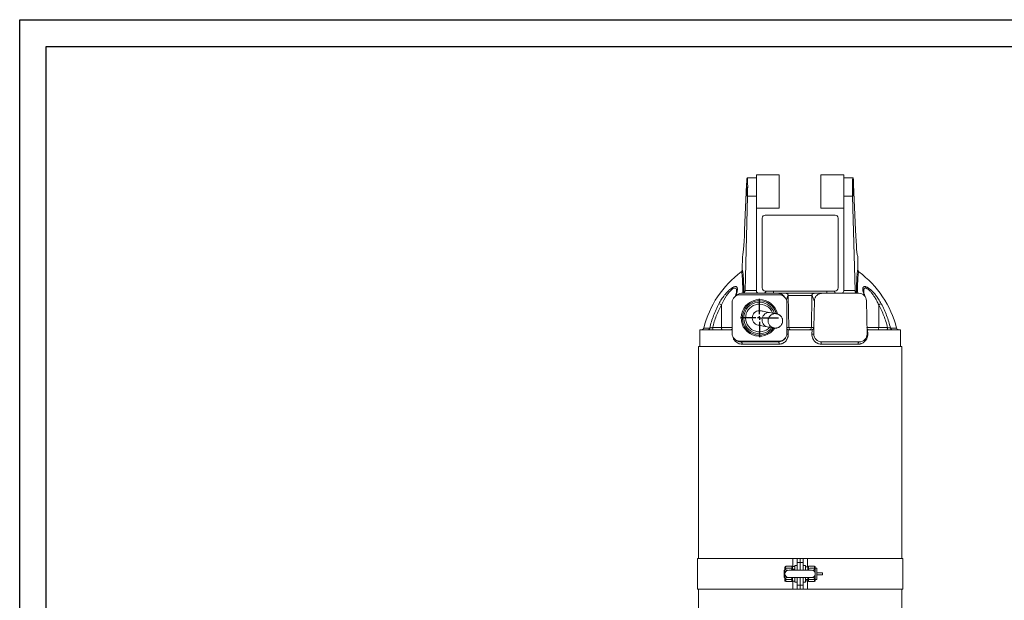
# Model space of a CAD drawing. Header units: millimetres. Extents: x 0 to 420, y 0 to 297.
# Tile 2 of 3: x 0 to 259, y 144 to 297. Entities that reach past the tile are written whole.
import ezdxf

# ---------------------------------------------------------------- set-up
doc = ezdxf.new("R2010")
doc.units = ezdxf.units.MM
doc.layers.add('AM_BOR', color=7, linetype='Continuous')

# ---------------------------------------------------------------- blocks, each defined once
blk = doc.blocks.new('SW_CENTERMARKSYMBOL_0')
at = {"layer": 'AM_BOR', "color": 0}
for p, q in [((0, 1), (0, 5.02)), ((-1, 0), (-5.02, 0)), ((0, 0), (-0.5, 0)), ((0, 0), (0, 0.5)), ((0, 0), (0, -0.5)), ((0, 0), (0.5, 0)), ((1, 0), (5.02, 0)), ((0, -1), (0, -5.02))]:
    blk.add_line(p, q, dxfattribs=at)

msp = doc.modelspace()

# ---------------------------------------------------------------- linework, layer by layer
at = {"color": 218, "linetype": 'Continuous', "lineweight": 30}
for p, q in [((7, 289.96), (412, 289.96)), ((7, 7), (7, 289.96))]:
    msp.add_line(p, q, dxfattribs=at)
at = {"color": 7, "linetype": 'Continuous', "lineweight": 15}
for p, q in [((191.66, 255.31), (191.6, 255.31)), ((194.06, 255.31), (191.66, 255.31)), ((200.06, 256.11), (194.06, 256.11)), ((194.06, 252.42), (194.06, 256.11)), ((200.06, 247.31), (200.06, 256.11)), ((217.06, 256.11), (211.06, 256.11)), ((211.06, 247.31), (211.06, 256.11)), ((217.06, 252.42), (217.06, 256.11)), ((217.06, 255.31), (219.45, 255.31)), ((219.45, 255.31), (219.51, 255.31)), ((191.46, 253.6), (190.95, 241.53)), ((194.06, 252.42), (194.06, 250.47)), ((217.06, 252.42), (217.06, 250.47)), ((219.65, 253.6), (220.16, 241.53)), ((191.09, 225.63), (191.71, 250.47)), ((191.71, 250.47), (194.06, 250.47)), ((194.06, 250.47), (194.06, 225.63)), ((219.4, 250.47), (217.06, 250.47)), ((217.06, 250.47), (217.06, 225.63)), ((220.02, 225.63), (219.4, 250.47)), ((194.06, 247.31), (200.06, 247.31)), ((211.06, 247.31), (217.06, 247.31)), ((195.56, 244.71), (195.56, 226.31)), ((196.36, 245.51), (214.76, 245.51)), ((215.56, 226.31), (215.56, 244.71)), ((190.31, 231.01), (190.37, 234.71)), ((220.8, 231.01), (220.74, 234.71)), ((191.09, 225.63), (194.06, 225.63)), ((194.06, 225.63), (194.06, 225.51)), ((217.06, 225.63), (220.02, 225.63)), ((217.06, 225.51), (217.06, 225.63)), ((188.63, 224.59), (188.5, 224.12)), ((200.06, 224.51), (189.66, 224.51)), ((199.74, 224.91), (190.09, 224.91)), ((190.73, 225.49), (191.09, 225.49)), ((214.76, 225.51), (196.36, 225.51)), ((196.57, 225.51), (196.57, 225.49)), ((196.57, 225.49), (198.56, 225.49)), ((198.56, 225.51), (198.56, 225.49)), ((198.56, 225.49), (198.56, 224.91)), ((198.56, 225.49), (212.56, 225.49)), ((202.45, 224.32), (202.59, 215.89)), ((208.66, 224.32), (208.52, 215.89)), ((221.02, 224.91), (211.37, 224.91)), ((212.56, 225.51), (212.56, 225.49)), ((212.56, 225.49), (212.56, 224.91)), ((212.56, 225.49), (214.55, 225.49)), ((214.55, 225.51), (214.55, 225.49)), ((220.02, 225.49), (220.38, 225.49)), ((222.61, 224.12), (222.48, 224.59)), ((222.49, 224.6), (222.49, 224.59)), ((184.83, 221.89), (184.86, 215.89)), ((187.66, 222.51), (187.66, 214.31)), ((202.06, 214.31), (202.06, 222.51)), ((209.21, 215.89), (209.34, 222.94)), ((223.02, 222.94), (223.02, 222.97)), ((223.02, 222.94), (223.18, 214.14)), ((226.28, 221.89), (226.25, 215.89)), ((199.38, 219.52), (199.37, 219.52)), ((179.16, 215.31), (179.16, 210.89)), ((187.66, 215.31), (179.16, 215.31)), ((182.52, 215.89), (184.86, 215.89)), ((198.69, 215.76), (198.7, 215.76)), ((208.57, 215.31), (202.54, 215.31)), ((202.59, 215.89), (208.52, 215.89)), ((208.52, 215.89), (209.21, 215.89)), ((209.18, 214.14), (209.21, 215.89)), ((223.35, 215.31), (223.37, 214.15)), ((231.96, 215.31), (223.35, 215.31)), ((226.25, 215.89), (228.59, 215.89)), ((231.96, 210.89), (231.96, 215.31)), ((178.76, 210.89), (178.76, 154.99)), ((232.36, 210.89), (178.76, 210.89)), ((189.66, 212.31), (200.06, 212.31)), ((199.9, 212.11), (189.93, 212.11)), ((200.02, 211.51), (190.28, 211.51)), ((199.9, 212.11), (199.9, 212.11)), ((220.83, 211.51), (211.09, 211.51)), ((211.22, 212.11), (211.21, 212.11)), ((221.18, 212.11), (211.22, 212.11)), ((232.36, 154.99), (232.36, 210.89)), ((178.51, 154.99), (178.51, 146.99)), ((203.64, 154.99), (178.51, 154.99)), ((204.76, 154.99), (203.64, 154.99)), ((204.76, 153.19), (204.16, 153.19)), ((204.16, 151.99), (204.16, 153.19)), ((204.76, 154.99), (205.56, 154.99)), ((204.76, 153.99), (204.76, 154.99)), ((204.76, 151.99), (204.76, 153.99)), ((205.56, 153.99), (204.76, 153.99)), ((205.56, 154.99), (206.36, 154.99)), ((205.56, 153.99), (205.56, 154.99)), ((206.36, 153.99), (205.56, 153.99)), ((205.56, 153.99), (205.56, 151.99)), ((206.36, 154.99), (206.36, 153.99)), ((206.36, 154.99), (207.47, 154.99)), ((206.36, 153.99), (206.36, 151.99)), ((206.96, 153.19), (206.36, 153.19)), ((206.96, 153.19), (206.96, 151.99)), ((207.47, 154.99), (232.61, 154.99)), ((232.61, 146.99), (232.61, 154.99)), ((201.46, 151.99), (201.36, 151.89)), ((201.36, 150.09), (201.36, 151.89)), ((201.56, 151.99), (201.46, 151.99)), ((201.46, 151.99), (201.46, 149.99)), ((201.56, 152.29), (201.56, 152.79)), ((201.56, 151.88), (201.56, 152.29)), ((201.56, 150.99), (201.56, 151.88)), ((201.56, 150.09), (201.56, 150.99)), ((203.36, 152.99), (201.76, 152.99)), ((208.56, 151.99), (202.56, 151.99)), ((203.49, 152.93), (204.12, 152.93)), ((203.56, 152.79), (203.56, 152.29)), ((203.56, 152.29), (203.56, 151.99)), ((203.56, 152.18), (204.12, 152.18)), ((204.16, 152.24), (204.12, 152.18)), ((204.12, 152.18), (204.16, 152.04)), ((206.96, 152.82), (207.56, 152.82)), ((207.56, 152.29), (207.56, 152.79)), ((207.56, 151.99), (207.56, 152.29)), ((209.36, 152.99), (207.76, 152.99)), ((209.56, 152.79), (209.56, 152.29)), ((209.96, 152.49), (209.56, 152.49)), ((209.56, 152.29), (209.56, 151.88)), ((209.56, 150.99), (209.56, 151.88)), ((209.56, 150.09), (209.56, 150.99)), ((209.96, 152.49), (209.96, 151.29)), ((209.96, 151.29), (211.46, 151.29)), ((209.96, 151.29), (209.96, 150.99)), ((209.96, 150.99), (209.96, 150.69)), ((209.96, 150.69), (209.96, 149.49)), ((209.96, 150.69), (211.46, 150.69)), ((211.46, 150.69), (211.46, 151.29)), ((201.36, 150.09), (201.46, 149.99)), ((201.46, 149.99), (201.56, 149.99)), ((201.56, 149.19), (201.56, 149.68)), ((201.76, 148.99), (203.36, 148.99)), ((202.56, 149.99), (208.56, 149.99)), ((203.49, 149.04), (204.12, 149.04)), ((203.56, 149.99), (203.56, 149.68)), ((203.56, 149.68), (203.56, 149.19)), ((204.12, 149.04), (204.16, 149.13)), ((204.16, 148.79), (204.16, 149.99)), ((204.16, 148.79), (204.76, 148.79)), ((204.76, 147.99), (204.76, 149.99)), ((204.76, 147.99), (205.56, 147.99)), ((204.76, 146.99), (204.76, 147.99)), ((205.56, 149.99), (205.56, 147.99)), ((205.56, 147.99), (206.36, 147.99)), ((205.56, 146.99), (205.56, 147.99)), ((206.36, 149.99), (206.36, 147.99)), ((206.36, 148.79), (206.96, 148.79)), ((206.36, 147.99), (206.36, 146.99)), ((206.96, 149.99), (206.96, 148.79)), ((206.96, 149.47), (207.56, 149.47)), ((206.96, 149.15), (207.56, 149.15)), ((207.56, 149.68), (207.56, 149.99)), ((207.56, 149.19), (207.56, 149.68)), ((207.76, 148.99), (209.36, 148.99)), ((209.56, 149.68), (209.56, 149.19)), ((209.56, 149.49), (209.96, 149.49)), ((203.64, 146.99), (178.51, 146.99)), ((178.76, 146.99), (178.76, 97.67)), ((204.76, 146.99), (203.64, 146.99)), ((205.56, 146.99), (204.76, 146.99)), ((206.36, 146.99), (205.56, 146.99)), ((206.36, 146.99), (207.47, 146.99)), ((207.47, 146.99), (232.61, 146.99)), ((232.36, 97.67), (232.36, 146.99))]:
    msp.add_line(p, q, dxfattribs=at)
at = {"color": 8, "linetype": 'Continuous', "lineweight": 15}
for p, q in [((180.16, 215.76), (181.75, 215.76)), ((184.86, 215.89), (187.66, 215.89)), ((202.06, 215.89), (202.59, 215.89)), ((223.15, 215.89), (226.25, 215.89)), ((229.36, 215.76), (230.95, 215.76)), ((203.64, 152.93), (203.64, 154.99)), ((207.47, 154.99), (207.47, 152.82)), ((201.76, 152.99), (201.76, 152.43)), ((203.36, 152.43), (203.36, 152.99)), ((207.76, 152.99), (207.76, 152.43)), ((209.36, 152.43), (209.36, 152.99)), ((201.76, 149.54), (201.76, 148.99)), ((203.36, 148.99), (203.36, 149.54)), ((203.64, 146.99), (203.64, 149.04)), ((207.47, 149.15), (207.47, 146.99)), ((207.76, 149.54), (207.76, 148.99)), ((209.36, 148.99), (209.36, 149.54))]:
    msp.add_line(p, q, dxfattribs=at)
at = {"color": 8, "linetype": 'Continuous', "lineweight": 15, "flags": 128}
for points in [[(188.81, 225.6), (188.82, 225.69), (188.79, 225.94), (188.71, 226.14), (188.5, 226.3), (188.2, 226.28), (188.11, 226.25), (187.88, 226.13), (187.64, 225.96), (187.29, 225.65), (186.94, 225.3), (186.54, 224.81), (186.17, 224.3), (185.44, 223.12), (184.83, 221.89), (184.83, 221.89)], [(197.53, 219.86), (197.21, 219.88), (196.9, 219.83), (196.59, 219.7), (196.3, 219.51), (196.05, 219.27), (195.85, 218.97), (195.69, 218.63), (195.59, 218.27), (195.56, 217.9), (195.59, 217.53), (195.67, 217.18), (195.82, 216.86), (196.02, 216.58), (196.26, 216.35), (196.54, 216.19), (196.85, 216.1)]]:
    msp.add_lwpolyline(points, dxfattribs=at)
at = {"color": 7, "linetype": 'Continuous', "lineweight": 15, "flags": 128}
for points in [[(197.53, 219.86), (197, 219.96), (196.53, 220.04), (196.12, 220.12), (195.79, 220.18), (195.53, 220.22), (195.35, 220.26), (195.24, 220.28), (195.2, 220.28)], [(199.37, 219.52), (199.34, 219.53), (199.25, 219.54), (199.1, 219.57), (198.9, 219.61), (198.64, 219.66), (198.32, 219.71), (197.95, 219.78), (197.53, 219.86)], [(194.51, 216.53), (194.55, 216.52), (194.66, 216.5), (194.85, 216.46), (195.11, 216.42), (195.44, 216.36), (195.84, 216.28), (196.31, 216.2), (196.85, 216.1)], [(196.85, 216.1), (197.27, 216.02), (197.64, 215.96), (197.95, 215.9), (198.21, 215.85), (198.42, 215.81), (198.57, 215.79), (198.66, 215.77), (198.69, 215.76)], [(202.42, 215.32), (202.42, 215.31), (202.44, 214.15)], [(208.67, 214.15), (208.69, 215.31), (208.69, 215.32)], [(189.93, 212.11), (190, 212.09), (190.07, 212.06), (190.13, 212), (190.18, 211.93), (190.22, 211.84), (190.26, 211.73), (190.28, 211.62), (190.28, 211.51)], [(221.18, 212.11), (221.11, 212.09), (221.04, 212.06), (220.98, 212), (220.93, 211.93), (220.89, 211.84), (220.86, 211.73), (220.84, 211.62), (220.83, 211.51)]]:
    msp.add_lwpolyline(points, dxfattribs=at)
at = {"color": 7, "linetype": 'Continuous', "lineweight": 15}
for centre, radius, start, end in [((196.36, 244.71), 0.8, 90, 180), ((214.76, 244.71), 0.8, 0, 90), ((205.76, 209.31), 26.4, 126.4622, 165.851), ((205.36, 209.31), 26.4, 14.149, 53.5369), ((196.36, 226.31), 0.8, 180, 270), ((214.76, 226.31), 0.8, 270, 0), ((189.66, 222.51), 2, 90, 180), ((190.09, 222.91), 2, 90, 141.676), ((194.66, 225.51), 0.6, 180, 270), ((195.97, 225.51), 0.6, 270, 359), ((200.06, 222.51), 2, 0, 90), ((215.15, 225.51), 0.6, 181, 270), ((216.46, 225.51), 0.6, 270, 0), ((221.02, 222.91), 2, 1, 90), ((183.59, 219.93), 2.32, 57.6735, 75.1178), ((194.86, 218.41), 4.52, 97.9262, 324.6644), ((194.86, 218.41), 4.52, 14.6578, 97.9262), ((227.52, 219.93), 2.32, 104.8822, 122.3265), ((194.86, 218.41), 1.91, 79.6611, 259.6611), ((179.57, 215.91), 0.6, 270, 345.851), ((181.2, 215.88), 0.571, 271.3315, 348.1543), ((183.2, 215.76), 0.697, 168.8057, 220.705), ((185.54, 215.76), 0.697, 168.8061, 220.7046), ((187.37, 215.91), 0.6, 270, 298.8617), ((203.19, 215.9), 0.595, 180.5546, 269.5683), ((207.92, 215.9), 0.595, 270.4317, 359.4454), ((223.75, 215.91), 0.6, 181, 270), ((225.57, 215.76), 0.697, 319.2954, 11.1939), ((227.91, 215.76), 0.697, 319.295, 11.1943), ((229.92, 215.88), 0.571, 191.8457, 268.6685), ((231.54, 215.91), 0.6, 194.149, 270), ((189.66, 214.31), 2, 180, 270), ((200.06, 214.31), 2, 270, 0), ((212.66, 458.98), 244.86, 269.0668, 269.1857), ((221.18, 214.11), 2, 270, 1), ((223.38, 212.25), 1.9, 90.1314, 96.0158), ((189.93, 214.11), 2, 229.4728, 270), ((199.21, 211.65), 0.826, 350.0396, 33.6218), ((199.21, 211.65), 0.822, 349.9581, 33.7224), ((211.9, 211.65), 0.826, 146.3782, 189.9604), ((211.9, 211.65), 0.822, 146.2776, 190.0419), ((201.76, 152.79), 0.2, 90, 180), ((201.73, 152.25), 0.179, 82.343, 169.38), ((202.56, 150.99), 1, 90, 180), ((202.56, 150.99), 1, 180, 270), ((202.18, 152.45), 0.524, 212.1312, 274.4787), ((203.36, 152.79), 0.2, 0, 90), ((203.38, 152.25), 0.179, 10.62, 97.657), ((207.76, 152.79), 0.2, 90, 180), ((207.73, 152.25), 0.179, 82.343, 169.38), ((208.56, 150.99), 1, 0, 90), ((208.56, 150.99), 1, 270, 0), ((208.93, 152.45), 0.524, 265.5213, 327.8688), ((209.36, 152.79), 0.2, 0, 90), ((209.38, 152.25), 0.179, 10.62, 97.657), ((201.73, 149.72), 0.179, 190.62, 277.657), ((201.76, 149.19), 0.2, 180, 270), ((202.18, 149.52), 0.524, 85.5224, 147.8688), ((203.38, 149.72), 0.179, 262.343, 349.38), ((203.36, 149.19), 0.2, 270, 0), ((207.73, 149.72), 0.179, 190.62, 277.657), ((207.76, 149.19), 0.2, 180, 270), ((208.93, 149.52), 0.524, 32.1312, 94.4776), ((209.38, 149.72), 0.179, 262.343, 349.38), ((209.36, 149.19), 0.2, 270, 0)]:
    msp.add_arc(centre, radius, start, end, dxfattribs=at)
at = {"color": 8, "linetype": 'Continuous', "lineweight": 15}
for centre, radius, start, end in [((188.9, 224.49), 0.295, 106.9807, 160.8078), ((194.86, 218.41), 4.84, 90, 326.7448), ((194.86, 218.41), 4.84, 12.8231, 90), ((222.21, 224.49), 0.298, 21.5389, 72.8753), ((194.86, 218.41), 4.15, 97.9262, 322.2514), ((194.86, 218.41), 3.65, 97.9262, 318.0997), ((194.86, 218.41), 4.15, 17.0708, 97.9262), ((194.86, 218.41), 3.65, 21.2226, 97.9262), ((199.03, 217.64), 1.91, 79.6612, 259.661), ((197.86, 496.9), 282.79, 270.8495, 270.9283), ((202.57, 152.87), 1.06, 303.3147, 318.6704), ((208.54, 152.87), 1.06, 221.3296, 236.6853), ((202.58, 149.1), 1.06, 41.3213, 56.6936), ((208.54, 149.1), 1.06, 123.3064, 138.6787)]:
    msp.add_arc(centre, radius, start, end, dxfattribs=at)
at = {"color": 7, "linetype": 'Continuous', "lineweight": 15}
for centre, major_axis, ratio, start_param, end_param in [((191.53, 251.31), (0.07, 4), 0.03491, 0.00061, 0.960542), ((191.59, 251.31), (0.07, 4), 0.03491, 4.50356, 6.283796), ((219.52, 251.31), (-0.07, 4), 0.03491, 6.282575, 8.062811), ((219.58, 251.31), (-0.07, 4), 0.03491, 5.322644, 6.282575), ((190.65, 250.71), (0.28, 16), 0.03491, 3.142203, 4.102134), ((220.46, 250.71), (-0.28, 16), 0.03491, 2.181051, 3.140982), ((191.11, 225.51), (0.01, 0.6), 0.03491, 1.361967, 1.58886), ((220, 225.51), (-0.01, 0.6), 0.03491, 4.694325, 4.921218), ((190.51, 225.51), (0, 0.6), 0.965689, 3.141593, 4.694936), ((220.6, 225.51), (0, 0.6), 0.965689, 1.58825, 3.141593), ((199.9, 214.11), (-2.03, 0), 0.984808, 1.570796, 2.628961), ((211.21, 214.11), (-2.03, 0), 0.984808, 6.265732, 7.853982)]:
    msp.add_ellipse(centre, major_axis=major_axis, ratio=ratio, start_param=start_param, end_param=end_param, dxfattribs=at)
for centre, major_axis in [((191.58, 251.71), (0.02, 1.25)), ((219.53, 251.71), (-0.02, 1.25))]:
    msp.add_ellipse(centre, major_axis=major_axis, ratio=0.03491, dxfattribs=at)
for points, knots in [([(190.31, 231.01), (190.31, 230.96), (190.3, 230.92), (190.28, 230.83), (190.26, 230.79), (190.22, 230.7), (190.2, 230.67), (190.15, 230.61), (190.14, 230.6), (190.1, 230.57), (190.08, 230.55), (190.07, 230.54)], [0, 0, 0, 0, 0.25, 0.25, 0.5, 0.5, 0.75, 0.75, 0.875, 0.875, 1, 1, 1, 1]), ([(220.38, 225.49), (220.39, 225.95), (220.4, 226.38), (220.42, 227.19), (220.44, 227.56), (220.47, 228.26), (220.48, 228.59), (220.5, 229.03), (220.51, 229.17), (220.53, 229.44), (220.54, 229.56), (220.57, 229.92), (220.6, 230.32), (220.64, 230.61), (220.68, 230.78), (220.69, 230.83), (220.71, 230.91), (220.72, 230.94), (220.75, 231.01), (220.78, 231.03), (220.8, 231.01)], [0, 0, 0, 0, 0.125, 0.125, 0.25, 0.25, 0.375, 0.375, 0.4375, 0.4375, 0.5, 0.5, 0.625, 0.75, 0.75, 0.8125, 0.8125, 0.875, 0.875, 1, 1, 1, 1]), ([(220.8, 231.01), (220.8, 230.96), (220.81, 230.92), (220.83, 230.83), (220.85, 230.79), (220.89, 230.7), (220.91, 230.67), (220.96, 230.61), (220.98, 230.6), (221.01, 230.57), (221.03, 230.55), (221.05, 230.54)], [0, 0, 0, 0, 0.25, 0.25, 0.5, 0.5, 0.75, 0.75, 0.875, 0.875, 1, 1, 1, 1]), ([(190.48, 225.02), (190.48, 225.25), (190.47, 225.47), (190.46, 225.9), (190.45, 226.11), (190.44, 226.72), (190.42, 227.1), (190.4, 227.79), (190.38, 228.12), (190.35, 228.7), (190.33, 228.97), (190.31, 229.33), (190.3, 229.44), (190.28, 229.64), (190.27, 229.74), (190.24, 230), (190.22, 230.14), (190.18, 230.36), (190.16, 230.44), (190.12, 230.52), (190.11, 230.53), (190.09, 230.55), (190.08, 230.55), (190.07, 230.54)], [0, 0, 0, 0, 0.0625, 0.0625, 0.125, 0.125, 0.25, 0.25, 0.375, 0.375, 0.5, 0.5, 0.5625, 0.5625, 0.625, 0.625, 0.75, 0.75, 0.875, 0.875, 0.9375, 0.9375, 1, 1, 1, 1]), ([(190.56, 229.72), (190.56, 229.7), (190.59, 229.45), (190.62, 228.73), (190.68, 227.55), (190.71, 226.43), (190.73, 225.7), (190.73, 225.49)], [0, 0, 0, 0, 0.02264, 0.310776, 0.59982, 0.887965, 1, 1, 1, 1]), ([(221.05, 230.54), (221.02, 230.55), (221, 230.54), (220.96, 230.47), (220.95, 230.44), (220.93, 230.36), (220.92, 230.31), (220.89, 230.14), (220.87, 230), (220.83, 229.65), (220.81, 229.45), (220.79, 229.1), (220.78, 228.97), (220.76, 228.71), (220.75, 228.57), (220.73, 228.12), (220.71, 227.8), (220.69, 227.27), (220.69, 227.09), (220.67, 226.71), (220.67, 226.51), (220.65, 225.91), (220.64, 225.48), (220.63, 225.02)], [0, 0, 0, 0, 0.125, 0.125, 0.1875, 0.1875, 0.25, 0.25, 0.375, 0.375, 0.5, 0.5, 0.5625, 0.5625, 0.625, 0.625, 0.75, 0.75, 0.8125, 0.8125, 0.875, 0.875, 1, 1, 1, 1]), ([(184.19, 222.17), (184.4, 222.57), (184.63, 222.96), (185.12, 223.73), (185.39, 224.1), (185.74, 224.55), (185.81, 224.63), (185.96, 224.81), (186.03, 224.9), (186.26, 225.15), (186.41, 225.32), (186.65, 225.55), (186.73, 225.63), (186.89, 225.78), (186.97, 225.85), (187.21, 226.05), (187.37, 226.18), (187.62, 226.34), (187.7, 226.39), (187.85, 226.49), (187.93, 226.53), (188.04, 226.58), (188.08, 226.59), (188.15, 226.62), (188.19, 226.64), (188.29, 226.67), (188.36, 226.68), (188.49, 226.7), (188.54, 226.7), (188.62, 226.69), (188.65, 226.69), (188.7, 226.68), (188.72, 226.67), (188.79, 226.64), (188.83, 226.61), (188.89, 226.55), (188.92, 226.51), (188.99, 226.38), (189.02, 226.27), (189.04, 226.09), (189.04, 226.02), (189.04, 225.89), (189.03, 225.82), (189.01, 225.6), (188.98, 225.44), (188.91, 225.12), (188.87, 224.95), (188.82, 224.77)], [0, 0, 0, 0, 0.125, 0.125, 0.25, 0.25, 0.28125, 0.28125, 0.3125, 0.3125, 0.375, 0.375, 0.40625, 0.40625, 0.4375, 0.4375, 0.5, 0.5, 0.53125, 0.53125, 0.5625, 0.5625, 0.578125, 0.578125, 0.59375, 0.59375, 0.625, 0.625, 0.65625, 0.65625, 0.671875, 0.671875, 0.6875, 0.6875, 0.71875, 0.71875, 0.75, 0.75, 0.8125, 0.8125, 0.84375, 0.84375, 0.875, 0.875, 0.9375, 0.9375, 1, 1, 1, 1]), ([(222.3, 224.77), (222.25, 224.95), (222.2, 225.11), (222.13, 225.44), (222.1, 225.59), (222.08, 225.81), (222.08, 225.88), (222.07, 226.01), (222.07, 226.08), (222.09, 226.26), (222.12, 226.37), (222.18, 226.48), (222.19, 226.5), (222.22, 226.54), (222.23, 226.56), (222.28, 226.61), (222.32, 226.64), (222.41, 226.68), (222.45, 226.69), (222.56, 226.7), (222.62, 226.7), (222.74, 226.69), (222.81, 226.67), (222.95, 226.63), (223.02, 226.6), (223.17, 226.53), (223.25, 226.49), (223.41, 226.4), (223.49, 226.35), (223.73, 226.18), (223.89, 226.06), (224.22, 225.78), (224.38, 225.63), (224.69, 225.32), (224.85, 225.16), (225.15, 224.82), (225.29, 224.64), (225.51, 224.37), (225.58, 224.28), (225.71, 224.1), (225.78, 224.01), (225.98, 223.73), (226.11, 223.54), (226.48, 222.96), (226.71, 222.57), (226.93, 222.17)], [0, 0, 0, 0, 0.0625, 0.0625, 0.125, 0.125, 0.15625, 0.15625, 0.1875, 0.1875, 0.25, 0.25, 0.265625, 0.265625, 0.28125, 0.28125, 0.3125, 0.3125, 0.34375, 0.34375, 0.375, 0.375, 0.40625, 0.40625, 0.4375, 0.4375, 0.46875, 0.46875, 0.5, 0.5, 0.5625, 0.5625, 0.625, 0.625, 0.6875, 0.6875, 0.75, 0.75, 0.78125, 0.78125, 0.8125, 0.8125, 0.875, 0.875, 1, 1, 1, 1]), ([(188.82, 225.6), (188.82, 225.56), (188.81, 225.46), (188.79, 225.25), (188.73, 224.96), (188.67, 224.73), (188.63, 224.6), (188.62, 224.59)], [0, 0, 0, 0, 0.149711, 0.39797, 0.668652, 0.970582, 1, 1, 1, 1]), ([(190.12, 224.91), (190.17, 224.91), (190.23, 224.91), (190.32, 224.94), (190.35, 224.95), (190.42, 224.98), (190.45, 225), (190.48, 225.02)], [0, 0, 0, 0, 0.5, 0.5, 0.75, 0.75, 1, 1, 1, 1]), ([(190.48, 225.02), (190.52, 225.05), (190.55, 225.08), (190.61, 225.15), (190.64, 225.19), (190.68, 225.27), (190.7, 225.32), (190.72, 225.38), (190.72, 225.4), (190.73, 225.45), (190.73, 225.47), (190.73, 225.49)], [0, 0, 0, 0, 0.25, 0.25, 0.5, 0.5, 0.75, 0.75, 0.875, 0.875, 1, 1, 1, 1]), ([(201.86, 224.91), (201.73, 224.91), (200.94, 224.91), (200.11, 224.91), (199.88, 224.91), (199.83, 224.91), (199.81, 224.91), (199.8, 224.91), (199.78, 224.91), (199.76, 224.91), (199.74, 224.91)], [0, 0, 0, 0, 0.5, 0.75, 0.875, 0.90625, 0.90625, 0.9375, 0.9375, 1, 1, 1, 1]), ([(201.48, 223.9), (201.44, 223.98), (201.3, 224.25), (200.87, 224.6), (200.31, 224.87), (199.91, 224.89), (199.74, 224.91)], [0, 0, 0, 0, 0.119597, 0.437769, 0.760504, 1, 1, 1, 1]), ([(201.86, 224.91), (201.92, 224.91), (202, 224.89), (202.14, 224.84), (202.21, 224.79), (202.33, 224.68), (202.37, 224.61), (202.43, 224.46), (202.45, 224.39), (202.45, 224.32)], [0, 0, 0, 0, 0.25, 0.25, 0.5, 0.5, 0.75, 0.75, 1, 1, 1, 1]), ([(201.86, 224.91), (201.86, 224.91), (201.87, 224.91), (201.89, 224.91), (201.91, 224.91), (201.93, 224.91), (201.96, 224.91), (201.98, 224.91), (202.01, 224.91), (202.04, 224.91), (202.07, 224.91), (202.1, 224.91), (202.14, 224.91), (202.18, 224.91), (202.22, 224.91), (202.26, 224.91), (202.39, 224.91), (202.66, 224.91), (203.13, 224.91), (203.67, 224.91), (204.26, 224.91), (204.9, 224.91), (205.56, 224.91), (206.21, 224.91), (206.85, 224.91), (207.44, 224.91), (207.98, 224.91), (208.45, 224.91), (208.73, 224.91), (208.89, 224.91), (208.96, 224.91), (209.03, 224.91), (209.09, 224.91), (209.14, 224.91), (209.19, 224.91), (209.23, 224.91), (209.25, 224.91), (209.26, 224.91)], [0, 0, 0, 0, 0.008411, 0.016792, 0.025148, 0.033484, 0.041803, 0.050111, 0.058412, 0.066711, 0.075012, 0.083319, 0.091638, 0.099973, 0.108328, 0.116708, 0.125118, 0.187594, 0.25008, 0.312556, 0.375042, 0.437517, 0.500003, 0.562479, 0.624965, 0.687441, 0.749927, 0.812403, 0.874889, 0.89063, 0.906281, 0.921874, 0.937437, 0.953001, 0.968596, 0.984253, 1, 1, 1, 1]), ([(208.66, 224.32), (208.6, 224.32), (208.47, 224.32), (208.11, 224.32), (207.87, 224.32), (207.3, 224.32), (206.98, 224.32), (206.29, 224.32), (205.92, 224.32), (205.19, 224.32), (204.82, 224.32), (204.13, 224.32), (203.81, 224.32), (203.24, 224.32), (203.01, 224.32), (202.64, 224.32), (202.51, 224.32), (202.45, 224.32)], [0, 0, 0, 0, 0.125, 0.125, 0.25, 0.25, 0.375, 0.375, 0.5, 0.5, 0.625, 0.625, 0.75, 0.75, 0.875, 0.875, 1, 1, 1, 1]), ([(209.26, 224.91), (209.19, 224.91), (209.11, 224.89), (208.97, 224.84), (208.9, 224.79), (208.78, 224.68), (208.74, 224.61), (208.68, 224.46), (208.67, 224.39), (208.66, 224.32)], [0, 0, 0, 0, 0.25, 0.25, 0.5, 0.5, 0.75, 0.75, 1, 1, 1, 1]), ([(211.37, 224.91), (211.35, 224.91), (211.34, 224.91), (211.31, 224.91), (211.3, 224.91), (211.29, 224.91), (211.23, 224.91), (211, 224.91), (210.17, 224.91), (209.38, 224.91), (209.26, 224.91)], [0, 0, 0, 0, 0.0625, 0.0625, 0.09375, 0.09375, 0.125, 0.25, 0.5, 1, 1, 1, 1]), ([(211.37, 224.91), (211.24, 224.91), (211.11, 224.89), (210.91, 224.86), (210.85, 224.84), (210.73, 224.8), (210.66, 224.78), (210.48, 224.71), (210.37, 224.65), (210.15, 224.51), (210.04, 224.43), (209.86, 224.25), (209.77, 224.15), (209.66, 223.99), (209.62, 223.93), (209.56, 223.82), (209.53, 223.76), (209.45, 223.58), (209.41, 223.46), (209.35, 223.2), (209.34, 223.07), (209.34, 222.94)], [0, 0, 0, 0, 0.125, 0.125, 0.1875, 0.1875, 0.25, 0.25, 0.375, 0.375, 0.5, 0.5, 0.625, 0.625, 0.6875, 0.6875, 0.75, 0.75, 0.875, 0.875, 1, 1, 1, 1]), ([(220.63, 225.02), (220.59, 225.05), (220.56, 225.08), (220.5, 225.15), (220.47, 225.19), (220.43, 225.27), (220.41, 225.32), (220.39, 225.38), (220.39, 225.4), (220.38, 225.45), (220.38, 225.47), (220.38, 225.49)], [0, 0, 0, 0, 0.25, 0.25, 0.5, 0.5, 0.75, 0.75, 0.875, 0.875, 1, 1, 1, 1]), ([(220.63, 225.02), (220.66, 225), (220.7, 224.98), (220.76, 224.95), (220.79, 224.94), (220.88, 224.91), (220.94, 224.91), (221, 224.91)], [0, 0, 0, 0, 0.25, 0.25, 0.5, 0.5, 1, 1, 1, 1]), ([(222.47, 224.59), (222.44, 224.71), (222.38, 224.93), (222.32, 225.22), (222.3, 225.45), (222.3, 225.55), (222.3, 225.58)], [0, 0, 0, 0, 0.296331, 0.582321, 0.849946, 1, 1, 1, 1]), ([(181.75, 215.76), (181.89, 216.32), (182.04, 216.87), (182.38, 217.97), (182.75, 219.06), (183.19, 220.11), (183.66, 221.15), (183.92, 221.67), (184.19, 222.17)], [0, 0, 0, 0, 0.25, 0.25, 0.5, 0.75, 0.75, 1, 1, 1, 1]), ([(226.93, 222.17), (227.2, 221.67), (227.45, 221.15), (227.92, 220.11), (228.36, 219.06), (228.73, 217.97), (229.07, 216.87), (229.22, 216.32), (229.36, 215.76)], [0, 0, 0, 0, 0.25, 0.25, 0.5, 0.75, 0.75, 1, 1, 1, 1]), ([(200.92, 217.3), (200.9, 217.17), (200.86, 217.05), (200.79, 216.88), (200.77, 216.82), (200.71, 216.71), (200.68, 216.66), (200.57, 216.5), (200.5, 216.4), (200.37, 216.27), (200.32, 216.23), (200.23, 216.15), (200.18, 216.11), (200.08, 216.04), (200.03, 216.01), (199.92, 215.95), (199.86, 215.92), (199.69, 215.84), (199.57, 215.8), (199.39, 215.76), (199.33, 215.75), (199.2, 215.74), (199.14, 215.73), (198.95, 215.73), (198.83, 215.74), (198.64, 215.77), (198.58, 215.79), (198.46, 215.82), (198.4, 215.84), (198.28, 215.89), (198.23, 215.91), (198.11, 215.97), (198.06, 216), (197.9, 216.1), (197.8, 216.18), (197.67, 216.31), (197.62, 216.36), (197.54, 216.45), (197.51, 216.5), (197.4, 216.66), (197.34, 216.76), (197.24, 216.99), (197.2, 217.11), (197.16, 217.3), (197.15, 217.36), (197.14, 217.48), (197.13, 217.55), (197.13, 217.73), (197.14, 217.86), (197.17, 218.04), (197.19, 218.11), (197.22, 218.23), (197.24, 218.29), (197.31, 218.46), (197.37, 218.57), (197.51, 218.79), (197.58, 218.88), (197.71, 219.02), (197.76, 219.06), (197.85, 219.14), (197.9, 219.18), (198.06, 219.28), (198.17, 219.35), (198.34, 219.42), (198.4, 219.44), (198.52, 219.48), (198.58, 219.5), (198.76, 219.54), (198.88, 219.55), (199.07, 219.55), (199.14, 219.55), (199.26, 219.54), (199.33, 219.53), (199.45, 219.51), (199.51, 219.49), (199.63, 219.46), (199.69, 219.44), (199.86, 219.37), (199.97, 219.31), (200.13, 219.21), (200.18, 219.17), (200.28, 219.09), (200.33, 219.05), (200.42, 218.97), (200.46, 218.92), (200.54, 218.83), (200.58, 218.78), (200.68, 218.62), (200.74, 218.51), (200.82, 218.34), (200.84, 218.29), (200.88, 218.17), (200.89, 218.11), (200.93, 217.93), (200.95, 217.8), (200.95, 217.61), (200.95, 217.55), (200.94, 217.42), (200.93, 217.36), (200.92, 217.3)], [0, 0, 0, 0, 0.03125, 0.03125, 0.046875, 0.046875, 0.0625, 0.0625, 0.09375, 0.09375, 0.109375, 0.109375, 0.125, 0.125, 0.140625, 0.140625, 0.15625, 0.15625, 0.1875, 0.1875, 0.203125, 0.203125, 0.21875, 0.21875, 0.25, 0.25, 0.265625, 0.265625, 0.28125, 0.28125, 0.296875, 0.296875, 0.3125, 0.3125, 0.34375, 0.34375, 0.359375, 0.359375, 0.375, 0.375, 0.40625, 0.40625, 0.4375, 0.4375, 0.453125, 0.453125, 0.46875, 0.46875, 0.5, 0.5, 0.515625, 0.515625, 0.53125, 0.53125, 0.5625, 0.5625, 0.59375, 0.59375, 0.609375, 0.609375, 0.625, 0.625, 0.65625, 0.65625, 0.671875, 0.671875, 0.6875, 0.6875, 0.71875, 0.71875, 0.734375, 0.734375, 0.75, 0.75, 0.765625, 0.765625, 0.78125, 0.78125, 0.8125, 0.8125, 0.828125, 0.828125, 0.84375, 0.84375, 0.859375, 0.859375, 0.875, 0.875, 0.90625, 0.90625, 0.921875, 0.921875, 0.9375, 0.9375, 0.96875, 0.96875, 0.984375, 0.984375, 1, 1, 1, 1]), ([(182.52, 215.89), (182.45, 215.88), (182.37, 215.86), (182.22, 215.83), (182.14, 215.81), (182.03, 215.79), (182, 215.79), (181.94, 215.78), (181.91, 215.77), (181.85, 215.77), (181.83, 215.76), (181.79, 215.76), (181.77, 215.76), (181.75, 215.76)], [0, 0, 0, 0, 0.25, 0.25, 0.5, 0.5, 0.625, 0.625, 0.75, 0.75, 0.875, 0.875, 1, 1, 1, 1]), ([(202.42, 215.32), (202.36, 215.33), (202.25, 215.37), (202.12, 215.45), (202.07, 215.52), (202.06, 215.54)], [0, 0, 0, 0, 0.391058, 0.779392, 1, 1, 1, 1]), ([(209.21, 215.89), (209.21, 215.86), (209.21, 215.82), (209.19, 215.75), (209.18, 215.72), (209.14, 215.63), (209.1, 215.57), (209.03, 215.5), (209, 215.48), (208.95, 215.43), (208.92, 215.41), (208.83, 215.36), (208.76, 215.33), (208.69, 215.32)], [0, 0, 0, 0, 0.125, 0.125, 0.25, 0.25, 0.5, 0.5, 0.625, 0.625, 0.75, 0.75, 1, 1, 1, 1]), ([(223.16, 215.31), (223.16, 215.31), (223.16, 215.31), (223.18, 215.31), (223.19, 215.31), (223.22, 215.31), (223.24, 215.31), (223.29, 215.31), (223.32, 215.31), (223.35, 215.31)], [0, 0, 0, 0, 0.25, 0.25, 0.5, 0.5, 0.75, 0.75, 1, 1, 1, 1]), ([(229.36, 215.76), (229.34, 215.76), (229.33, 215.76), (229.28, 215.76), (229.26, 215.77), (229.2, 215.77), (229.18, 215.78), (229.11, 215.79), (229.08, 215.79), (229.01, 215.81), (228.97, 215.81), (228.89, 215.83), (228.86, 215.84), (228.74, 215.86), (228.66, 215.88), (228.59, 215.89)], [0, 0, 0, 0, 0.125, 0.125, 0.25, 0.25, 0.375, 0.375, 0.5, 0.5, 0.625, 0.625, 0.75, 0.75, 1, 1, 1, 1]), ([(202.44, 214.15), (202.44, 213.98), (202.43, 213.81), (202.39, 213.57), (202.37, 213.49), (202.33, 213.32), (202.3, 213.24), (202.21, 213.01), (202.14, 212.86), (202.02, 212.65), (201.97, 212.58), (201.87, 212.44), (201.82, 212.38), (201.65, 212.19), (201.53, 212.08), (201.33, 211.93), (201.26, 211.88), (201.12, 211.8), (201.05, 211.76), (200.9, 211.69), (200.83, 211.66), (200.67, 211.6), (200.59, 211.58), (200.35, 211.52), (200.19, 211.51), (200.03, 211.51)], [0, 0, 0, 0, 0.125, 0.125, 0.1875, 0.1875, 0.25, 0.25, 0.375, 0.375, 0.4375, 0.4375, 0.5, 0.5, 0.625, 0.625, 0.6875, 0.6875, 0.75, 0.75, 0.8125, 0.8125, 0.875, 0.875, 1, 1, 1, 1]), ([(211.09, 211.51), (210.92, 211.51), (210.76, 211.52), (210.52, 211.58), (210.44, 211.6), (210.28, 211.66), (210.21, 211.69), (210.06, 211.76), (209.99, 211.8), (209.85, 211.88), (209.78, 211.93), (209.64, 212.03), (209.58, 212.08), (209.46, 212.2), (209.4, 212.26), (209.24, 212.44), (209.14, 212.57), (209.01, 212.79), (208.97, 212.86), (208.9, 213.01), (208.87, 213.09), (208.81, 213.24), (208.79, 213.32), (208.74, 213.48), (208.73, 213.57), (208.68, 213.81), (208.67, 213.98), (208.67, 214.15)], [0, 0, 0, 0, 0.125, 0.125, 0.1875, 0.1875, 0.25, 0.25, 0.3125, 0.3125, 0.375, 0.375, 0.4375, 0.4375, 0.5, 0.5, 0.625, 0.625, 0.6875, 0.6875, 0.75, 0.75, 0.8125, 0.8125, 0.875, 0.875, 1, 1, 1, 1]), ([(223.37, 214.15), (223.37, 213.95), (223.36, 213.76), (223.3, 213.48), (223.27, 213.39), (223.22, 213.21), (223.19, 213.12), (223.11, 212.96), (223.07, 212.88), (222.98, 212.72), (222.94, 212.65), (222.79, 212.44), (222.67, 212.31), (222.49, 212.14), (222.43, 212.08), (222.3, 211.98), (222.24, 211.94), (222.04, 211.81), (221.9, 211.74), (221.68, 211.65), (221.6, 211.63), (221.45, 211.58), (221.37, 211.56), (221.14, 211.52), (220.99, 211.51), (220.83, 211.51)], [0, 0, 0, 0, 0.125, 0.125, 0.1875, 0.1875, 0.25, 0.25, 0.3125, 0.3125, 0.375, 0.375, 0.5, 0.5, 0.5625, 0.5625, 0.625, 0.625, 0.75, 0.75, 0.8125, 0.8125, 0.875, 0.875, 1, 1, 1, 1]), ([(211.09, 211.51), (211.09, 211.51), (211.09, 211.51), (211.09, 211.51), (211.09, 211.51), (211.09, 211.51), (211.09, 211.51)], [0, 0, 0, 0, 0.00000119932, 0.00000119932, 0.00000119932, 0.00002351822, 0.00002351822, 0.00002351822, 0.00002351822]), ([(201.56, 151.88), (201.56, 151.91), (201.56, 151.94), (201.57, 152), (201.58, 152.03), (201.61, 152.08), (201.63, 152.11), (201.67, 152.14), (201.68, 152.15), (201.71, 152.16), (201.72, 152.17), (201.74, 152.17)], [0, 0, 0, 0, 0.25, 0.25, 0.5, 0.5, 0.75, 0.75, 0.875, 0.875, 1, 1, 1, 1]), ([(201.76, 152.43), (202.02, 152.47), (202.28, 152.49), (202.69, 152.49), (202.82, 152.48), (203.09, 152.46), (203.22, 152.45), (203.36, 152.43)], [0, 0, 0, 0, 0.5, 0.5, 0.75, 0.75, 1, 1, 1, 1]), ([(203.54, 151.99), (203.54, 151.99), (203.54, 152.01), (203.52, 152.05), (203.48, 152.11), (203.42, 152.15), (203.39, 152.17), (203.37, 152.17), (203.37, 152.17)], [0, 0, 0, 0, 0.055364, 0.214748, 0.530204, 0.836035, 0.991214, 1, 1, 1, 1]), ([(207.74, 152.17), (207.74, 152.17), (207.72, 152.17), (207.69, 152.15), (207.67, 152.14), (207.65, 152.12), (207.63, 152.1), (207.6, 152.07), (207.57, 152.02), (207.57, 151.99), (207.57, 151.99)], [0, 0, 0, 0, 0.008775, 0.185312, 0.344672, 0.38437, 0.463835, 0.62324, 0.944705, 1, 1, 1, 1]), ([(207.76, 152.43), (208.02, 152.47), (208.28, 152.49), (208.69, 152.49), (208.82, 152.48), (209.09, 152.46), (209.22, 152.45), (209.36, 152.43)], [0, 0, 0, 0, 0.5, 0.5, 0.75, 0.75, 1, 1, 1, 1]), ([(209.56, 151.88), (209.56, 151.91), (209.55, 151.94), (209.54, 152), (209.53, 152.03), (209.51, 152.07), (209.5, 152.08), (209.48, 152.11), (209.47, 152.12), (209.44, 152.14), (209.43, 152.15), (209.4, 152.16), (209.39, 152.17), (209.37, 152.17)], [0, 0, 0, 0, 0.25, 0.25, 0.5, 0.5, 0.625, 0.625, 0.75, 0.75, 0.875, 0.875, 1, 1, 1, 1]), ([(201.56, 150.09), (201.56, 150.06), (201.56, 150.03), (201.57, 149.97), (201.58, 149.94), (201.6, 149.9), (201.61, 149.89), (201.63, 149.86), (201.64, 149.85), (201.67, 149.83), (201.68, 149.82), (201.71, 149.81), (201.72, 149.8), (201.74, 149.8)], [0, 0, 0, 0, 0.25, 0.25, 0.5, 0.5, 0.625, 0.625, 0.75, 0.75, 0.875, 0.875, 1, 1, 1, 1]), ([(203.36, 149.54), (203.09, 149.5), (202.83, 149.49), (202.43, 149.49), (202.29, 149.49), (202.02, 149.51), (201.89, 149.52), (201.76, 149.54)], [0, 0, 0, 0, 0.5, 0.5, 0.75, 0.75, 1, 1, 1, 1]), ([(203.37, 149.8), (203.37, 149.8), (203.39, 149.8), (203.42, 149.82), (203.44, 149.83), (203.46, 149.85), (203.48, 149.87), (203.51, 149.91), (203.54, 149.95), (203.54, 149.98), (203.54, 149.99)], [0, 0, 0, 0, 0.008775, 0.185313, 0.344685, 0.384383, 0.463833, 0.623239, 0.944705, 1, 1, 1, 1]), ([(207.57, 149.99), (207.57, 149.98), (207.57, 149.96), (207.59, 149.92), (207.63, 149.86), (207.69, 149.82), (207.72, 149.8), (207.74, 149.8), (207.74, 149.8)], [0, 0, 0, 0, 0.055365, 0.214749, 0.530189, 0.836034, 0.991214, 1, 1, 1, 1]), ([(209.36, 149.54), (209.09, 149.5), (208.83, 149.49), (208.43, 149.49), (208.29, 149.49), (208.02, 149.51), (207.89, 149.52), (207.76, 149.54)], [0, 0, 0, 0, 0.5, 0.5, 0.75, 0.75, 1, 1, 1, 1]), ([(209.56, 150.09), (209.56, 150.06), (209.55, 150.03), (209.54, 149.97), (209.53, 149.94), (209.5, 149.89), (209.48, 149.86), (209.44, 149.83), (209.43, 149.82), (209.4, 149.81), (209.39, 149.8), (209.37, 149.8)], [0, 0, 0, 0, 0.25, 0.25, 0.5, 0.5, 0.75, 0.75, 0.875, 0.875, 1, 1, 1, 1])]:
    msp.add_open_spline(points, degree=3, knots=knots, dxfattribs=at)
at = {"color": 8, "linetype": 'Continuous', "lineweight": 15}
for points, knots in [([(190.31, 231.01), (190.32, 231.01), (190.36, 231.03), (190.42, 230.86), (190.5, 230.44), (190.54, 229.96), (190.56, 229.72)], [0, 0, 0, 0, 0.122514, 0.42252, 0.723488, 1, 1, 1, 1]), ([(226.28, 221.89), (226.11, 222.25), (225.77, 222.98), (225.21, 223.91), (224.66, 224.71), (224.21, 225.26), (223.8, 225.69), (223.42, 226.01), (223.09, 226.22), (222.83, 226.31), (222.6, 226.33), (222.46, 226.24), (222.37, 226.09), (222.32, 225.94), (222.29, 225.76), (222.3, 225.62), (222.3, 225.58)], [0, 0, 0, 0, 0.147063, 0.295872, 0.397142, 0.500338, 0.562502, 0.626171, 0.705007, 0.745097, 0.786794, 0.862904, 0.881373, 0.929227, 0.978345, 1, 1, 1, 1]), ([(202.45, 224.32), (202.41, 224.3), (202.35, 224.27), (202.25, 224.06), (202.16, 223.79), (202.07, 223.5), (202, 223.27), (201.95, 223.17), (201.93, 223.15)], [0, 0, 0, 0, 0.171149, 0.350276, 0.537404, 0.727983, 0.924796, 1, 1, 1, 1]), ([(190.28, 211.51), (190.11, 211.52), (189.76, 211.54), (189.25, 211.71), (188.79, 211.98), (188.42, 212.31), (188.15, 212.67), (187.94, 213.05), (187.86, 213.36), (187.82, 213.54)], [0, 0, 0, 0, 0.161219, 0.322453, 0.486197, 0.64974, 0.757082, 0.864314, 1, 1, 1, 1])]:
    msp.add_open_spline(points, degree=3, knots=knots, dxfattribs=at)
at = {"color": 7, "linetype": 'Continuous', "lineweight": 15}
for points in [[(188.82, 224.77), (188.77, 224.63), (188.74, 224.49), (188.7, 224.34)], [(209.34, 222.94), (209.1, 222.94), (208.9, 224.32), (208.66, 224.32)], [(222.41, 224.34), (222.38, 224.49), (222.34, 224.63), (222.3, 224.77)], [(184.83, 221.89), (184.32, 220.94), (183.43, 218.99), (182.78, 216.94), (182.52, 215.89)], [(228.59, 215.89), (228.33, 216.94), (227.68, 218.99), (226.79, 220.94), (226.28, 221.89)], [(202.54, 215.31), (202.5, 215.31), (202.46, 215.31), (202.42, 215.32)], [(208.69, 215.32), (208.65, 215.31), (208.61, 215.31), (208.57, 215.31)], [(200.03, 211.51), (200.02, 211.51), (200.02, 211.51), (200.02, 211.51)], [(201.76, 152.43), (201.75, 152.34), (201.74, 152.25), (201.74, 152.17)], [(203.37, 152.17), (203.37, 152.25), (203.36, 152.34), (203.36, 152.43)], [(207.76, 152.43), (207.75, 152.34), (207.74, 152.25), (207.74, 152.17)], [(209.37, 152.17), (209.37, 152.25), (209.36, 152.34), (209.36, 152.43)], [(201.56, 149.68), (201.56, 149.84), (201.56, 149.97), (201.56, 150.09)], [(201.74, 149.8), (201.74, 149.72), (201.75, 149.63), (201.76, 149.54)], [(203.36, 149.54), (203.36, 149.63), (203.37, 149.72), (203.37, 149.8)], [(207.74, 149.8), (207.74, 149.72), (207.75, 149.63), (207.76, 149.54)], [(209.36, 149.54), (209.36, 149.63), (209.37, 149.72), (209.37, 149.8)], [(209.56, 150.09), (209.56, 149.97), (209.56, 149.84), (209.56, 149.68)]]:
    msp.add_open_spline(points, degree=3, dxfattribs=at)
at = {"layer": 'AM_BOR', "color": 7}
for p, q in [((0, 297), (420, 297)), ((0, 0), (0, 297))]:
    msp.add_line(p, q, dxfattribs=at)

# ---------------------------------------------------------------- block references
at = {"layer": 'AM_BOR'}
msp.add_blockref('SW_CENTERMARKSYMBOL_0', (194.86, 218.41), dxfattribs=at)

doc.saveas('drawing.dxf')
